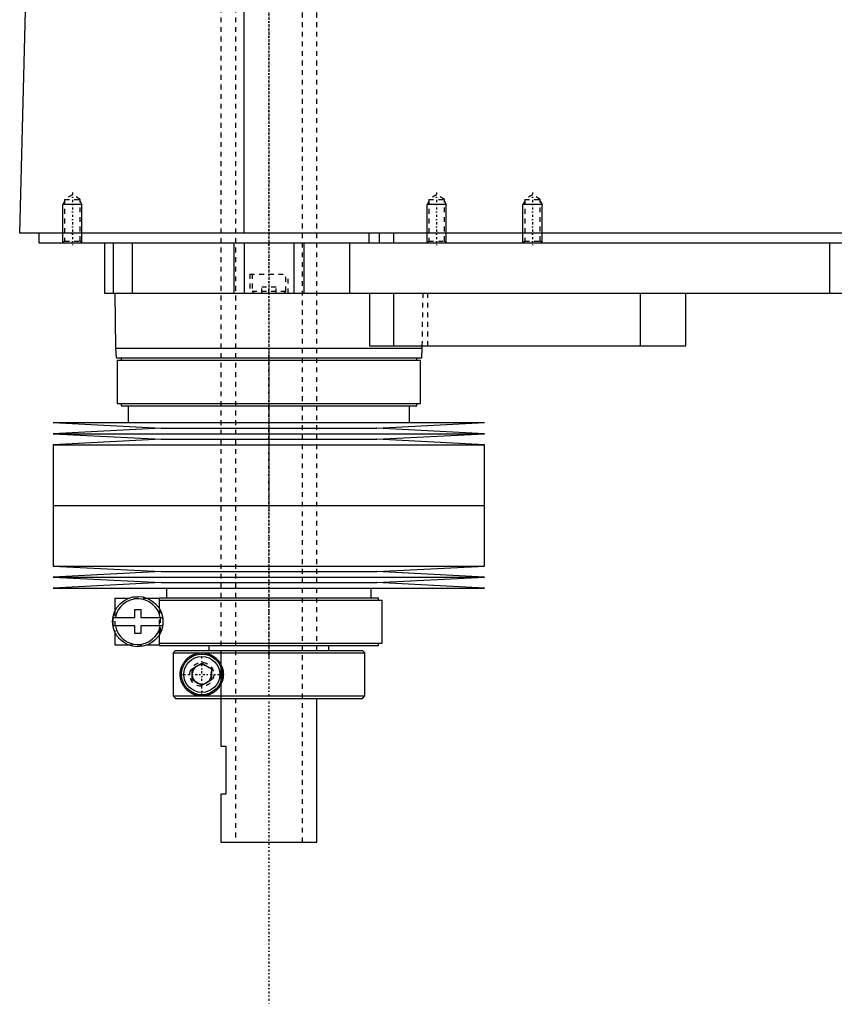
# Model space of a CAD drawing. Extents: x -602 to 168, y -1 to 976.
# Tile 1 of 10: x -602 to -432, y 232 to 438. Entities that reach past the tile are written whole.
import ezdxf

# ---------------------------------------------------------------- set-up
doc = ezdxf.new("R2010")
doc.units = 0
doc.linetypes.add('CENTER', pattern=[1.5, 0.45, -0.5, 0.05, -0.5])
doc.linetypes.add('DASHED', pattern=[2, 1, -1])
for name, color, linetype in [('AM_0', 7, 'CONTINUOUS'), ('AM_10', 7, 'CONTINUOUS'), ('AM_3', 7, 'DASHED'), ('AM_7', 7, 'CENTER')]:
    doc.layers.add(name, color=color, linetype=linetype)

msp = doc.modelspace()

# ---------------------------------------------------------------- linework, layer by layer
at = {"layer": 'AM_0', "color": 7, "linetype": 'CONTINUOUS'}
for p, q in [((-555.15, 393), (-555.15, 453.55)), ((-602, 393), (-600.5, 449.85)), ((-200.5, 393), (-602, 393)), ((-598, 393), (-598, 391)), ((-529.15, 393), (-529.15, 391)), ((-527, 393), (-527, 391)), ((-524, 393), (-524, 391)), ((-598, 391), (-244, 391)), ((-584.3, 391), (-584.3, 380.5)), ((-582.5, 391), (-582.5, 380.5)), ((-578.5, 391), (-578.5, 380.5)), ((-557.3, 391), (-557.3, 380.5)), ((-555.19, 391), (-555.19, 380.5)), ((-544.81, 391), (-544.81, 380.5)), ((-542.7, 391), (-542.7, 380.5)), ((-533.21, 391), (-533.21, 380.5)), ((-433, 391), (-433, 380.5)), ((-584.3, 380.5), (-388, 380.5)), ((-582.17, 380.5), (-582, 369)), ((-529, 380.5), (-529, 369.5)), ((-524, 380.5), (-524, 369.5)), ((-472.56, 380.5), (-472.56, 369.5)), ((-463, 369.5), (-463, 380.5)), ((-582, 369), (-581.9, 367)), ((-582, 369), (-518, 369)), ((-529, 369.5), (-463, 369.5)), ((-518.1, 367), (-518, 369)), ((-518, 369), (-517.99, 369.5)), ((-581.9, 367), (-518.1, 367)), ((-581.65, 366.5), (-581.65, 357.5)), ((-581.65, 366.5), (-518.35, 366.5)), ((-580.85, 367), (-580.85, 366.5)), ((-519.15, 366.5), (-519.15, 367)), ((-518.35, 357.5), (-518.35, 366.5)), ((-581.65, 357.5), (-518.35, 357.5)), ((-580.85, 357.5), (-580.85, 357)), ((-519.15, 357), (-519.15, 357.5)), ((-580.85, 357), (-519.15, 357)), ((-579.35, 357), (-579.35, 353.5)), ((-520.65, 353.5), (-520.65, 357)), ((-595, 353.5), (-572.5, 352.35)), ((-595, 353.5), (-505, 353.5)), ((-527.5, 352.35), (-505, 353.5)), ((-572.5, 352.35), (-595, 351.2)), ((-595, 351.2), (-572.5, 350.05)), ((-595, 351.2), (-505, 351.2)), ((-572.5, 352.35), (-527.5, 352.35)), ((-505, 351.2), (-527.5, 352.35)), ((-527.5, 350.05), (-505, 351.2)), ((-572.5, 350.05), (-595, 348.9)), ((-572.5, 350.05), (-527.5, 350.05)), ((-505, 348.9), (-527.5, 350.05)), ((-595, 348.9), (-595, 336.25)), ((-595, 348.9), (-505, 348.9)), ((-505, 336.25), (-505, 348.9)), ((-595, 336.25), (-505, 336.25)), ((-595, 336.25), (-595, 323.6)), ((-595, 336.25), (-505, 336.25)), ((-505, 323.6), (-505, 336.25)), ((-595, 323.6), (-572.5, 322.45)), ((-595, 323.6), (-505, 323.6)), ((-572.5, 322.45), (-595, 321.3)), ((-572.5, 322.45), (-527.5, 322.45)), ((-527.5, 322.45), (-505, 323.6)), ((-505, 321.3), (-527.5, 322.45)), ((-595, 321.3), (-572.5, 320.15)), ((-595, 321.3), (-505, 321.3)), ((-527.5, 320.15), (-505, 321.3)), ((-572.5, 320.15), (-595, 319)), ((-595, 319), (-505, 319)), ((-572.5, 320.15), (-527.5, 320.15)), ((-571.35, 319), (-571.35, 317)), ((-528.65, 317), (-528.65, 319)), ((-505, 319), (-527.5, 320.15)), ((-582.15, 316.8), (-582.15, 314.13)), ((-579.48, 316.8), (-582.15, 316.8)), ((-572.8, 316.8), (-575.22, 316.8)), ((-572.85, 317), (-572.85, 316.8)), ((-572.85, 317), (-527.15, 317)), ((-572.8, 314.62), (-572.8, 316.8)), ((-572.8, 316.5), (-526.35, 316.5)), ((-527.15, 316.5), (-527.15, 317)), ((-526.35, 307.5), (-526.35, 316.5)), ((-577.95, 312.9), (-577.95, 314.5)), ((-577.95, 314.5), (-576.75, 314.5)), ((-576.75, 314.5), (-576.75, 312.9)), ((-582.5, 312.9), (-577.95, 312.9)), ((-582.5, 311.1), (-582.5, 312.9)), ((-576.75, 312.9), (-572.18, 312.9)), ((-572.15, 312.72), (-572.15, 311.28)), ((-577.95, 311.1), (-582.5, 311.1)), ((-577.95, 309.5), (-577.95, 311.1)), ((-576.75, 311.1), (-576.75, 309.5)), ((-572.18, 311.1), (-576.75, 311.1)), ((-582.15, 309.87), (-582.15, 307.2)), ((-576.75, 309.5), (-577.95, 309.5)), ((-572.8, 307.2), (-572.8, 309.38)), ((-582.15, 307.2), (-579.48, 307.2)), ((-575.22, 307.2), (-572.8, 307.2)), ((-572.85, 307.2), (-572.85, 307)), ((-572.85, 307), (-527.15, 307)), ((-572.8, 307.5), (-526.35, 307.5)), ((-569.49, 306), (-569.99, 305.5)), ((-569.49, 306), (-530.5, 306)), ((-562.5, 307), (-562.5, 306)), ((-537.5, 306), (-537.5, 307)), ((-530, 305.5), (-530.5, 306)), ((-527.15, 307), (-527.15, 307.5)), ((-569.99, 305.5), (-530, 305.5)), ((-569.99, 305.5), (-569.99, 296.5)), ((-530, 296.5), (-530, 305.5)), ((-566, 302.15), (-564, 303.31)), ((-566, 299.85), (-566, 302.15)), ((-564, 303.31), (-562, 302.15)), ((-562, 302.15), (-562, 299.85)), ((-564, 298.69), (-566, 299.85)), ((-562, 299.85), (-564, 298.69)), ((-569.99, 296.5), (-530, 296.5)), ((-569.99, 296.5), (-569.49, 296)), ((-569.49, 296), (-530.5, 296)), ((-560, 296), (-560, 286)), ((-540, 266), (-540, 296)), ((-530.5, 296), (-530, 296.5)), ((-560, 286), (-559, 286)), ((-559, 286), (-559, 276)), ((-560, 276), (-560, 266)), ((-559, 276), (-560, 276)), ((-560, 266), (-540, 266))]:
    msp.add_line(p, q, dxfattribs=at)
for points in [[(-564, 296.5, 0), (-564.06, 296.5, 0), (-564.19, 296.5, 0), (-564.32, 296.51, 0), (-564.38, 296.52, 0), (-564.44, 296.52, 0), (-564.57, 296.54, 0), (-564.7, 296.55, 0), (-564.82, 296.58, 0), (-564.94, 296.6, 0), (-565.07, 296.63, 0), (-565.13, 296.64, 0), (-565.19, 296.66, 0), (-565.31, 296.69, 0), (-565.43, 296.73, 0), (-565.55, 296.77, 0), (-565.66, 296.82, 0), (-565.78, 296.87, 0), (-565.83, 296.89, 0), (-565.89, 296.92, 0), (-566, 296.97, 0), (-566.11, 297.03, 0), (-566.16, 297.05, 0), (-566.22, 297.08, 0), (-566.32, 297.15, 0), (-566.43, 297.21, 0), (-566.48, 297.24, 0), (-566.53, 297.28, 0), (-566.63, 297.35, 0), (-566.72, 297.42, 0), (-566.82, 297.49, 0), (-566.91, 297.57, 0), (-567, 297.65, 0), (-567.05, 297.69, 0), (-567.09, 297.73, 0), (-567.17, 297.81, 0), (-567.26, 297.9, 0), (-567.34, 297.98, 0), (-567.42, 298.07, 0), (-567.49, 298.16, 0), (-567.53, 298.21, 0), (-567.57, 298.25, 0), (-567.64, 298.35, 0), (-567.71, 298.45, 0), (-567.78, 298.56, 0), (-567.85, 298.67, 0), (-567.91, 298.78, 0), (-567.95, 298.84, 0), (-567.98, 298.9, 0), (-568.04, 299.02, 0), (-568.1, 299.14, 0), (-568.15, 299.27, 0), (-568.21, 299.4, 0), (-568.25, 299.53, 0), (-568.28, 299.6, 0), (-568.3, 299.67, 0), (-568.34, 299.81, 0), (-568.38, 299.95, 0), (-568.41, 300.1, 0), (-568.43, 300.19, 0), (-568.43, 300.22, 0), (-568.44, 300.24, 0), (-568.44, 300.26, 0), (-568.44, 300.27, 0), (-568.44, 300.29, 0), (-568.45, 300.32, 0), (-568.45, 300.35, 0), (-568.46, 300.37, 0), (-568.46, 300.4, 0), (-568.46, 300.41, 0), (-568.46, 300.43, 0), (-568.47, 300.45, 0), (-568.47, 300.48, 0), (-568.47, 300.49, 0), (-568.47, 300.51, 0), (-568.48, 300.53, 0), (-568.48, 300.56, 0), (-568.48, 300.57, 0), (-568.48, 300.59, 0), (-568.48, 300.61, 0), (-568.49, 300.64, 0), (-568.49, 300.67, 0), (-568.49, 300.7, 0), (-568.49, 300.73, 0), (-568.49, 300.74, 0), (-568.49, 300.75, 0), (-568.49, 300.78, 0), (-568.5, 300.81, 0), (-568.5, 300.84, 0), (-568.5, 300.87, 0), (-568.5, 300.9, 0), (-568.5, 300.91, 0), (-568.5, 300.93, 0), (-568.5, 300.96, 0), (-568.5, 300.99, 0), (-568.5, 301, 0), (-568.5, 301.01, 0), (-568.5, 301.04, 0), (-568.5, 301.07, 0), (-568.5, 301.09, 0), (-568.5, 301.1, 0), (-568.5, 301.13, 0), (-568.5, 301.16, 0), (-568.5, 301.19, 0), (-568.49, 301.22, 0), (-568.49, 301.25, 0), (-568.49, 301.26, 0), (-568.49, 301.27, 0), (-568.49, 301.3, 0), (-568.49, 301.33, 0), (-568.49, 301.36, 0), (-568.48, 301.39, 0), (-568.48, 301.41, 0), (-568.48, 301.43, 0), (-568.48, 301.44, 0), (-568.48, 301.47, 0), (-568.47, 301.49, 0), (-568.47, 301.51, 0), (-568.47, 301.52, 0), (-568.47, 301.55, 0), (-568.46, 301.57, 0), (-568.46, 301.59, 0), (-568.46, 301.6, 0), (-568.46, 301.63, 0), (-568.45, 301.65, 0), (-568.45, 301.68, 0), (-568.44, 301.71, 0), (-568.44, 301.73, 0), (-568.44, 301.74, 0), (-568.44, 301.76, 0), (-568.43, 301.78, 0), (-568.43, 301.81, 0), (-568.41, 301.9, 0), (-568.38, 302.05, 0), (-568.34, 302.19, 0), (-568.3, 302.33, 0), (-568.28, 302.4, 0), (-568.25, 302.47, 0), (-568.21, 302.6, 0), (-568.15, 302.73, 0), (-568.1, 302.86, 0), (-568.04, 302.98, 0), (-567.98, 303.1, 0), (-567.95, 303.16, 0), (-567.91, 303.22, 0), (-567.85, 303.33, 0), (-567.78, 303.44, 0), (-567.71, 303.55, 0), (-567.64, 303.65, 0), (-567.57, 303.75, 0), (-567.53, 303.79, 0), (-567.49, 303.84, 0), (-567.42, 303.93, 0), (-567.34, 304.02, 0), (-567.26, 304.1, 0), (-567.17, 304.19, 0), (-567.09, 304.27, 0), (-567.05, 304.31, 0), (-567, 304.35, 0), (-566.91, 304.43, 0), (-566.82, 304.51, 0), (-566.72, 304.58, 0), (-566.63, 304.65, 0), (-566.53, 304.72, 0), (-566.48, 304.76, 0), (-566.43, 304.79, 0), (-566.32, 304.85, 0), (-566.22, 304.92, 0), (-566.16, 304.95, 0), (-566.11, 304.97, 0), (-566, 305.03, 0), (-565.89, 305.08, 0), (-565.83, 305.11, 0), (-565.78, 305.13, 0), (-565.66, 305.18, 0), (-565.55, 305.23, 0), (-565.43, 305.27, 0), (-565.31, 305.31, 0), (-565.19, 305.34, 0), (-565.13, 305.36, 0), (-565.07, 305.37, 0), (-564.94, 305.4, 0), (-564.82, 305.42, 0), (-564.7, 305.45, 0), (-564.57, 305.46, 0), (-564.44, 305.48, 0), (-564.38, 305.48, 0), (-564.32, 305.49, 0), (-564.19, 305.5, 0), (-564.06, 305.5, 0), (-564, 305.5, 0)], [(-564, 305.5, 0), (-563.95, 305.5, 0), (-563.85, 305.5, 0), (-563.74, 305.49, 0), (-563.69, 305.49, 0), (-563.63, 305.49, 0), (-563.52, 305.47, 0), (-563.42, 305.46, 0), (-563.3, 305.45, 0), (-563.19, 305.43, 0), (-563.08, 305.41, 0), (-563.02, 305.39, 0), (-562.97, 305.38, 0), (-562.85, 305.35, 0), (-562.74, 305.32, 0), (-562.63, 305.29, 0), (-562.51, 305.25, 0), (-562.4, 305.21, 0), (-562.34, 305.18, 0), (-562.28, 305.16, 0), (-562.17, 305.11, 0), (-562.06, 305.06, 0), (-562, 305.03, 0), (-561.95, 305, 0), (-561.83, 304.94, 0), (-561.72, 304.88, 0), (-561.67, 304.85, 0), (-561.61, 304.82, 0), (-561.51, 304.75, 0), (-561.4, 304.67, 0), (-561.3, 304.6, 0), (-561.19, 304.52, 0), (-561.09, 304.44, 0), (-561.04, 304.39, 0), (-561, 304.35, 0), (-560.9, 304.26, 0), (-560.81, 304.17, 0), (-560.71, 304.08, 0), (-560.63, 303.98, 0), (-560.54, 303.88, 0), (-560.5, 303.82, 0), (-560.45, 303.77, 0), (-560.37, 303.66, 0), (-560.29, 303.55, 0), (-560.21, 303.43, 0), (-560.14, 303.31, 0), (-560.06, 303.18, 0), (-560.03, 303.12, 0), (-560, 303.05, 0), (-559.93, 302.92, 0), (-559.87, 302.79, 0), (-559.81, 302.65, 0), (-559.76, 302.51, 0), (-559.71, 302.37, 0), (-559.69, 302.3, 0), (-559.67, 302.23, 0), (-559.63, 302.09, 0), (-559.6, 301.94, 0), (-559.57, 301.8, 0), (-559.55, 301.65, 0), (-559.53, 301.51, 0), (-559.52, 301.43, 0), (-559.51, 301.36, 0), (-559.51, 301.22, 0), (-559.5, 301.07, 0), (-559.5, 301, 0), (-559.5, 300.93, 0), (-559.51, 300.78, 0), (-559.51, 300.64, 0), (-559.52, 300.57, 0), (-559.53, 300.49, 0), (-559.55, 300.35, 0), (-559.57, 300.2, 0), (-559.6, 300.06, 0), (-559.63, 299.91, 0), (-559.67, 299.77, 0), (-559.69, 299.7, 0), (-559.71, 299.63, 0), (-559.76, 299.49, 0), (-559.81, 299.35, 0), (-559.87, 299.21, 0), (-559.93, 299.08, 0), (-560, 298.95, 0), (-560.03, 298.88, 0), (-560.06, 298.82, 0), (-560.14, 298.69, 0), (-560.21, 298.57, 0), (-560.29, 298.45, 0), (-560.37, 298.34, 0), (-560.45, 298.23, 0), (-560.5, 298.18, 0), (-560.54, 298.12, 0), (-560.63, 298.02, 0), (-560.71, 297.92, 0), (-560.81, 297.83, 0), (-560.9, 297.74, 0), (-561, 297.65, 0), (-561.04, 297.61, 0), (-561.09, 297.56, 0), (-561.19, 297.48, 0), (-561.3, 297.4, 0), (-561.4, 297.33, 0), (-561.51, 297.25, 0), (-561.61, 297.18, 0), (-561.67, 297.15, 0), (-561.72, 297.12, 0), (-561.83, 297.06, 0), (-561.95, 297, 0), (-562, 296.97, 0), (-562.06, 296.94, 0), (-562.17, 296.89, 0), (-562.28, 296.84, 0), (-562.34, 296.82, 0), (-562.4, 296.79, 0), (-562.51, 296.75, 0), (-562.63, 296.71, 0), (-562.74, 296.68, 0), (-562.85, 296.65, 0), (-562.97, 296.62, 0), (-563.02, 296.61, 0), (-563.08, 296.59, 0), (-563.19, 296.57, 0), (-563.3, 296.55, 0), (-563.42, 296.54, 0), (-563.52, 296.53, 0), (-563.63, 296.51, 0), (-563.69, 296.51, 0), (-563.74, 296.51, 0), (-563.85, 296.5, 0), (-563.95, 296.5, 0), (-564, 296.5, 0)]]:
    msp.add_polyline3d(points, dxfattribs=at)
for centre, radius in [((-577.35, 312), 5.25), ((-564, 301), 4.25), ((-564, 301), 3.75)]:
    msp.add_circle(centre, radius, dxfattribs=at)
for start, end in [(10.9221, 169.0779), (190.9221, 349.0779)]:
    msp.add_arc((-577.35, 312), 4.75, start, end, dxfattribs=at)
at = {"layer": 'AM_10', "color": 7, "linetype": 'CONTINUOUS'}
for p, q in [((-592.62, 399.66), (-593, 399)), ((-589, 399), (-593, 399)), ((-593, 391), (-593, 399)), ((-589.38, 399.66), (-589, 399)), ((-589, 391), (-589, 399)), ((-516.62, 399.66), (-517, 399)), ((-513, 399), (-517, 399)), ((-517, 391), (-517, 399)), ((-513.38, 399.66), (-513, 399)), ((-513, 391), (-513, 399)), ((-496.62, 399.66), (-497, 399)), ((-493, 399), (-497, 399)), ((-497, 391), (-497, 399)), ((-493.38, 399.66), (-493, 399)), ((-493, 391), (-493, 399))]:
    msp.add_line(p, q, dxfattribs=at)
msp.add_arc((-564, 301), 2.01, 75, 15, dxfattribs=at)
at = {"layer": 'AM_3', "color": 6, "linetype": 'DASHED'}
for p, q in [((-557, 942), (-557, 266)), ((-543, 266), (-543, 942)), ((-560, 930), (-560, 296)), ((-540, 306), (-540, 930)), ((-591, 401), (-592.62, 400.06)), ((-589.38, 400.06), (-591, 401)), ((-515, 401), (-516.62, 400.06)), ((-513.38, 400.06), (-515, 401)), ((-495, 401), (-496.62, 400.06)), ((-493.38, 400.06), (-495, 401)), ((-592.62, 400.06), (-592.62, 391.38)), ((-592.62, 400.06), (-589.38, 400.06)), ((-589.38, 391.38), (-589.38, 400.06)), ((-516.62, 400.06), (-516.62, 391.38)), ((-516.62, 400.06), (-513.38, 400.06)), ((-513.38, 391.38), (-513.38, 400.06)), ((-496.62, 400.06), (-496.62, 391.38)), ((-496.62, 400.06), (-493.38, 400.06)), ((-493.38, 391.38), (-493.38, 400.06)), ((-592.62, 391.38), (-593, 391)), ((-592.62, 391.38), (-589.38, 391.38)), ((-589, 391), (-589.38, 391.38)), ((-578.5, 391), (-578.5, 380.5)), ((-516.62, 391.38), (-517, 391)), ((-516.62, 391.38), (-513.38, 391.38)), ((-513, 391), (-513.38, 391.38)), ((-496.62, 391.38), (-497, 391)), ((-496.62, 391.38), (-493.38, 391.38)), ((-493, 391), (-493.38, 391.38)), ((-554, 384.5), (-554, 380.5)), ((-554, 384.5), (-546, 384.5)), ((-553.5, 384.5), (-553.5, 380.9)), ((-546.5, 380.9), (-546.5, 384.5)), ((-546, 380.5), (-546, 384.5)), ((-553.5, 380.9), (-553.1, 380.5)), ((-553.5, 380.9), (-546.5, 380.9)), ((-551.5, 380.5), (-551.5, 381.75)), ((-548.5, 381.75), (-551.5, 381.75)), ((-550, 380.5), (-550, 381.75)), ((-548.5, 380.5), (-548.5, 381.75)), ((-546.9, 380.5), (-546.5, 380.9)), ((-517.99, 369.5), (-517.83, 380.5)), ((-516.85, 369.5), (-516.85, 380.5)), ((-575.22, 316.8), (-579.48, 316.8)), ((-572.8, 316.8), (-572.85, 316.8)), ((-572.8, 309.38), (-572.8, 314.62)), ((-572.59, 309.78), (-572.59, 314.22)), ((-582.15, 314.13), (-582.15, 309.87)), ((-579.48, 307.2), (-575.22, 307.2)), ((-572.85, 307.2), (-572.8, 307.2)), ((-559.97, 296), (-559.97, 306)), ((-569.99, 305.5), (-569.86, 305.63)), ((-569.73, 305.75), (-569.61, 305.88)), ((-569.86, 296.37), (-569.99, 296.5))]:
    msp.add_line(p, q, dxfattribs=at)
msp.add_circle((-564, 301), 2.5, dxfattribs=at)
at = {"layer": 'AM_7', "color": 4, "linetype": 'CENTER'}
for p, q in [((-550, 975.8), (-550, 232.2)), ((-550, 600.89), (-550, 339.31)), ((-591, 401.5), (-591, 390.5)), ((-515, 401.5), (-515, 390.5)), ((-495, 401.5), (-495, 390.5)), ((-550, 368.54), (-550, 334.71)), ((-550, 337.76), (-550, 304.49)), ((-564, 296.54), (-564, 305.46)), ((-568.46, 301), (-559.54, 301))]:
    msp.add_line(p, q, dxfattribs=at)

doc.saveas('drawing.dxf')
